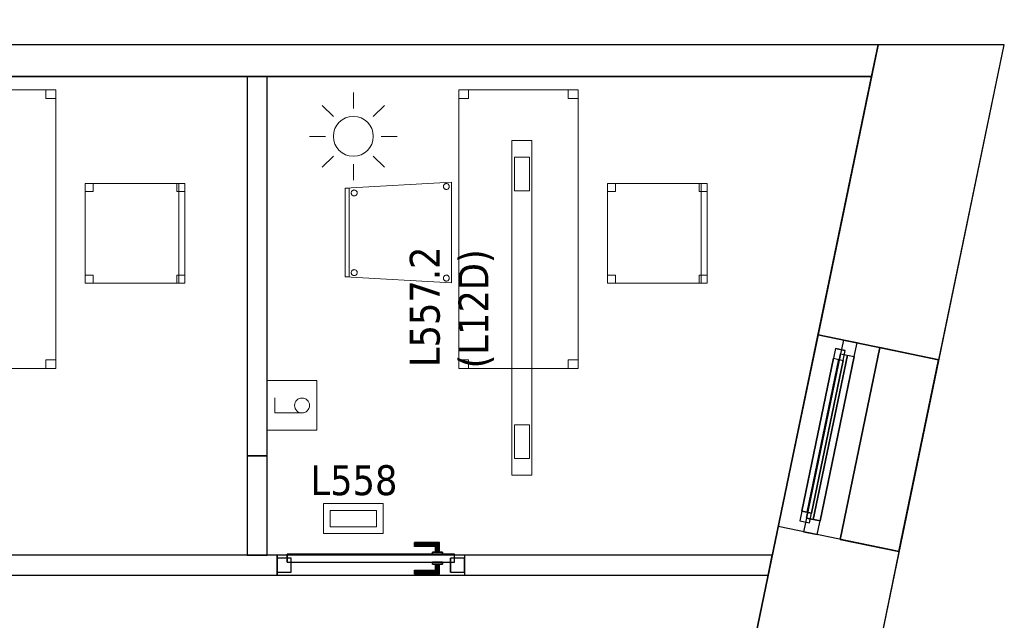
# Model space of a CAD drawing. Header units: metres. Extents: x 397.7 to 427.5, y 12.7 to 28.4.
# Tile 128 of 128: x 422.5 to 427.5, y 25.3 to 28.4. Entities that reach past the tile are written whole.
import ezdxf

# ---------------------------------------------------------------- set-up
doc = ezdxf.new("R2010")
doc.units = ezdxf.units.M
doc.layers.add('01_CARPINTERIA', color=5, linetype='Continuous', lineweight=25, true_color=0x0000ff)
doc.layers.add('01_SUELOS', color=7, linetype='Continuous', lineweight=25, true_color=0x007f00)
for name, color, linetype, lineweight in [('02_MOBILIARIO', 7, 'Continuous', 18), ('A-DETL-____-MBND', 7, 'Continuous', 18), ('A-DETL-GENF-OTLN', 7, 'Continuous', 18), ('A-GENM-____-OTLN', 7, 'Continuous', 18), ('A-WALL-____-MCUT', 7, 'Continuous', 25), ('A-WALL-____-OTLN', 7, 'Continuous', 25), ('E-LITE-____-IDEN', 7, 'Continuous', 30), ('E-LITE-EQPM-IDEN', 7, 'Continuous', 30)]:
    doc.layers.add(name, color=color, linetype=linetype, lineweight=lineweight)
doc.styles.add('Tahoma_4', font='tahoma.ttf', dxfattribs={"height": 0.15})

# ---------------------------------------------------------------- blocks, each defined once
blk = doc.blocks.new('Family - Acabats de façanes P5-151263-08_ENLLUMENAT_P5')
at = {"layer": '01_SUELOS', "color": 9, "true_color": 0xaad4aa}
for p, q in [((0, 0.0609), (0.199, 1.0241)), ((0.199, 1.0241), (0, 0.0609)), ((0.199, 1.0241), (0.4935, 0.9631)), ((0.4935, 0.9631), (0.199, 1.0241)), ((0.4935, 0.9631), (0.2942, 0)), ((0.2942, 0), (0.4935, 0.9631)), ((0.2942, 0), (0, 0.0609)), ((0, 0.0609), (0.2942, 0))]:
    blk.add_line(p, q, dxfattribs=at)
blk = doc.blocks.new('Family - Cadira d_Oficina_P5-151436-08_ENLLUMENAT_P5')
at = {"layer": 'A-DETL-____-MBND', "color": 253, "true_color": 0xaaaaaa}
for p, q in [((0, 0.46), (0, 0.5)), ((0, 0.5), (0.04, 0.5)), ((0.04, 0.5), (0, 0.5)), ((0, 0.5), (0, 0.46)), ((0, 0), (0, 0.5)), ((0, 0.5), (0.5, 0.5)), ((0.5, 0.5), (0, 0.5)), ((0, 0.5), (0, 0)), ((0.04, 0.5), (0.04, 0.46)), ((0.04, 0.46), (0.04, 0.5)), ((0.46, 0.46), (0.46, 0.5)), ((0.46, 0.5), (0.5, 0.5)), ((0.5, 0.5), (0.46, 0.5)), ((0.46, 0.5), (0.46, 0.46)), ((0.47, 0), (0.47, 0.5)), ((0.47, 0.5), (0.5, 0.5)), ((0.5, 0.5), (0.47, 0.5)), ((0.47, 0.5), (0.47, 0)), ((0.5, 0.5), (0.5, 0.46)), ((0.5, 0.46), (0.5, 0.5)), ((0.5, 0.5), (0.5, 0)), ((0.5, 0), (0.5, 0.5)), ((0.5, 0.5), (0.5, 0)), ((0.5, 0), (0.5, 0.5)), ((0.04, 0.46), (0, 0.46)), ((0, 0.46), (0.04, 0.46)), ((0.5, 0.46), (0.46, 0.46)), ((0.46, 0.46), (0.5, 0.46)), ((0, 0), (0, 0.04)), ((0, 0.04), (0.04, 0.04)), ((0.04, 0.04), (0, 0.04)), ((0, 0.04), (0, 0)), ((0.04, 0), (0, 0)), ((0, 0), (0.04, 0)), ((0.5, 0), (0, 0)), ((0, 0), (0.5, 0)), ((0.04, 0.04), (0.04, 0)), ((0.04, 0), (0.04, 0.04)), ((0.46, 0), (0.46, 0.04)), ((0.46, 0.04), (0.5, 0.04)), ((0.5, 0.04), (0.46, 0.04)), ((0.46, 0.04), (0.46, 0)), ((0.5, 0), (0.46, 0)), ((0.5, 0), (0.47, 0)), ((0.47, 0), (0.5, 0)), ((0.5, 0.04), (0.5, 0)), ((0.5, 0), (0.5, 0.04)), ((0.46, 0), (0.5, 0))]:
    blk.add_line(p, q, dxfattribs=at)
blk = doc.blocks.new('Family - Façana sur-est P5-151440-08_ENLLUMENAT_P5')
at = {"layer": 'A-WALL-____-MCUT', "color": 253, "true_color": 0xaaaaaa}
for p, q in [((1.6373, 0.62), (0.0037, 0.62)), ((0.0037, 0.62), (0.0037, 0.4216)), ((1.6373, 0), (1.6373, 0.62)), ((2.6208, 0.62), (2.6208, 0)), ((3.1731, 0.62), (2.6208, 0.62)), ((3.1731, 0), (3.1731, 0.62)), ((4.1566, 0.62), (4.1566, 0)), ((5.6442, 0.62), (4.1566, 0.62)), ((5.7726, 0), (5.6442, 0.62)), ((0.0037, 0.4216), (0, 0.4216)), ((0, 0.4216), (0, 0)), ((0, 0), (1.6373, 0)), ((4.1566, 0), (5.7726, 0)), ((2.6208, 0), (3.1731, 0))]:
    blk.add_line(p, q, dxfattribs=at)
at = {"layer": 'A-WALL-____-OTLN', "color": 253, "true_color": 0xaaaaaa}
for p, q in [((5.6442, 0.62), (0.0037, 0.62)), ((0.0037, 0.62), (0.0037, 0.4216)), ((1.6373, 0), (1.6373, 0.62)), ((2.6208, 0.62), (1.6373, 0.62)), ((2.6208, 0), (2.6208, 0.62)), ((3.1731, 0), (3.1731, 0.62)), ((4.1566, 0.62), (3.1731, 0.62)), ((4.1566, 0), (4.1566, 0.62)), ((5.7726, 0), (5.6442, 0.62)), ((0, 0.4216), (0, 0)), ((0.0037, 0.4216), (0, 0.4216)), ((0, 0), (5.7726, 0)), ((1.6373, 0), (2.6208, 0)), ((3.1731, 0), (4.1566, 0))]:
    blk.add_line(p, q, dxfattribs=at)
at = {"layer": 'A-WALL-____-OTLN', "color": 253, "lineweight": 18, "true_color": 0xaaaaaa}
blk.add_line((0, 0), (5.7726, 0), dxfattribs=at)
blk = doc.blocks.new('Family - Vano finestra P5-151444-08_ENLLUMENAT_P5')
at = {"layer": 'A-GENM-____-OTLN', "color": 253, "true_color": 0xaaaaaa}
for p, q in [((426.5446, 26.7716), (426.3451, 25.8086)), ((426.3451, 25.8086), (426.5446, 26.7716)), ((427.1517, 26.6458), (426.5446, 26.7716)), ((426.5446, 26.7716), (427.1517, 26.6458)), ((426.9522, 25.6828), (427.1517, 26.6458)), ((427.1517, 26.6458), (426.9522, 25.6828)), ((426.3451, 25.8086), (426.9522, 25.6828)), ((426.3451, 25.8086), (426.9522, 25.6828))]:
    blk.add_line(p, q, dxfattribs=at)
blk = doc.blocks.new('Family - Evans P5-151523-08_ENLLUMENAT_P5')
at = {"layer": 'A-WALL-____-MCUT', "color": 253, "true_color": 0xaaaaaa}
for p, q in [((0.0331, 0.16), (0, 0)), ((25.5877, 0.16), (0.0331, 0.16)), ((0, 0), (25.556, 0))]:
    blk.add_line(p, q, dxfattribs=at)
at = {"layer": 'A-WALL-____-OTLN', "color": 253, "true_color": 0xaaaaaa}
for p, q in [((0.0331, 0.16), (0, 0)), ((25.5877, 0.16), (0.0331, 0.16)), ((0, 0), (25.556, 0))]:
    blk.add_line(p, q, dxfattribs=at)
at = {"layer": 'A-WALL-____-OTLN', "color": 253, "lineweight": 18, "true_color": 0xaaaaaa}
blk.add_line((0, 0), (25.556, 0), dxfattribs=at)
blk = doc.blocks.new('Family - Taula 140X60_P5-151569-08_ENLLUMENAT_P5')
at = {"layer": 'A-DETL-____-MBND', "color": 253, "true_color": 0xaaaaaa}
for p, q in [((0, 1.35625), (0, 1.4)), ((0, 1.4), (0.05, 1.4)), ((0, 1.4), (0, 1.35625)), ((0.05, 1.4), (0, 1.4)), ((0, 0), (0, 1.4)), ((0, 1.4), (0.6, 1.4)), ((0, 1.4), (0, 0)), ((0.6, 1.4), (0, 1.4)), ((0.05, 1.4), (0.05, 1.35625)), ((0.05, 1.35625), (0.05, 1.4)), ((0.55, 1.35625), (0.55, 1.4)), ((0.55, 1.4), (0.6, 1.4)), ((0.55, 1.4), (0.55, 1.35625)), ((0.6, 1.4), (0.55, 1.4)), ((0.6, 1.4), (0.6, 1.35625)), ((0.6, 1.35625), (0.6, 1.4)), ((0.6, 1.4), (0.6, 0)), ((0.6, 0), (0.6, 1.4)), ((0.05, 1.35625), (0, 1.35625)), ((0, 1.35625), (0.05, 1.35625)), ((0.6, 1.35625), (0.55, 1.35625)), ((0.55, 1.35625), (0.6, 1.35625)), ((0, 0), (0, 0.04375)), ((0, 0.04375), (0.05, 0.04375)), ((0, 0.04375), (0, 0)), ((0.05, 0.04375), (0, 0.04375)), ((0.05, 0), (0, 0)), ((0, 0), (0.05, 0)), ((0.6, 0), (0, 0)), ((0, 0), (0.6, 0)), ((0.05, 0.04375), (0.05, 0)), ((0.05, 0), (0.05, 0.04375)), ((0.55, 0), (0.55, 0.04375)), ((0.55, 0.04375), (0.6, 0.04375)), ((0.55, 0.04375), (0.55, 0)), ((0.6, 0.04375), (0.55, 0.04375)), ((0.6, 0), (0.55, 0)), ((0.55, 0), (0.6, 0)), ((0.6, 0.04375), (0.6, 0)), ((0.6, 0), (0.6, 0.04375))]:
    blk.add_line(p, q, dxfattribs=at)
blk = doc.blocks.new('Family - Cadira d_Oficina_P5-151590-08_ENLLUMENAT_P5')
at = {"layer": 'A-DETL-____-MBND', "color": 253, "true_color": 0xaaaaaa}
for p, q in [((0, 0), (0, 0.5)), ((0, 0.5), (0.5, 0.5)), ((0.5, 0.5), (0, 0.5)), ((0, 0.5), (0, 0)), ((0, 0.46), (0, 0.5)), ((0, 0.5), (0.04, 0.5)), ((0.04, 0.5), (0, 0.5)), ((0, 0.5), (0, 0.46)), ((0.04, 0.5), (0.04, 0.46)), ((0.04, 0.46), (0.04, 0.5)), ((0.46, 0.46), (0.46, 0.5)), ((0.46, 0.5), (0.5, 0.5)), ((0.5, 0.5), (0.46, 0.5)), ((0.46, 0.5), (0.46, 0.46)), ((0.47, 0), (0.47, 0.5)), ((0.47, 0.5), (0.5, 0.5)), ((0.5, 0.5), (0.47, 0.5)), ((0.47, 0.5), (0.47, 0)), ((0.5, 0.5), (0.5, 0)), ((0.5, 0), (0.5, 0.5)), ((0.5, 0.5), (0.5, 0.46)), ((0.5, 0.46), (0.5, 0.5)), ((0.5, 0.5), (0.5, 0)), ((0.5, 0), (0.5, 0.5)), ((0.04, 0.46), (0, 0.46)), ((0, 0.46), (0.04, 0.46)), ((0.5, 0.46), (0.46, 0.46)), ((0.46, 0.46), (0.5, 0.46)), ((0, 0), (0, 0.04)), ((0, 0.04), (0.04, 0.04)), ((0.04, 0.04), (0, 0.04)), ((0, 0.04), (0, 0)), ((0.04, 0), (0, 0)), ((0, 0), (0.04, 0)), ((0.04, 0.04), (0.04, 0)), ((0.04, 0), (0.04, 0.04)), ((0.46, 0), (0.46, 0.04)), ((0.46, 0.04), (0.5, 0.04)), ((0.5, 0.04), (0.46, 0.04)), ((0.46, 0.04), (0.46, 0)), ((0.5, 0), (0.46, 0)), ((0.5, 0), (0.47, 0)), ((0.5, 0.04), (0.5, 0)), ((0.5, 0), (0.5, 0.04)), ((0.5, 0), (0, 0)), ((0, 0), (0.5, 0)), ((0.46, 0), (0.5, 0)), ((0.47, 0), (0.5, 0))]:
    blk.add_line(p, q, dxfattribs=at)
blk = doc.blocks.new('Family - Cadira confident_P5-151690-08_ENLLUMENAT_P5')
at = {"layer": 'A-DETL-____-MBND', "color": 253, "true_color": 0xaaaaaa}
for p, q in [((0, 0.4765), (0.5326, 0.5065)), ((0.5326, 0.5065), (0, 0.4765)), ((0.4961, 0.4938), (0.4979, 0.4957)), ((0.4979, 0.4957), (0.4961, 0.4938)), ((0.4979, 0.4957), (0.5, 0.4972)), ((0.5, 0.4972), (0.4979, 0.4957)), ((0.5, 0.4972), (0.5024, 0.4983)), ((0.5024, 0.4983), (0.5, 0.4972)), ((0.5024, 0.4983), (0.5049, 0.4989)), ((0.5049, 0.4989), (0.5024, 0.4983)), ((0.5049, 0.4989), (0.5075, 0.4992)), ((0.5075, 0.4992), (0.5049, 0.4989)), ((0.5075, 0.4992), (0.5101, 0.4989)), ((0.5101, 0.4989), (0.5075, 0.4992)), ((0.5101, 0.4989), (0.5126, 0.4983)), ((0.5126, 0.4983), (0.5101, 0.4989)), ((0.5126, 0.4983), (0.515, 0.4972)), ((0.515, 0.4972), (0.5126, 0.4983)), ((0.515, 0.4972), (0.5171, 0.4957)), ((0.5171, 0.4957), (0.515, 0.4972)), ((0.5171, 0.4957), (0.519, 0.4938)), ((0.519, 0.4938), (0.5171, 0.4957)), ((0.5326, 0.5065), (0.5326, 0)), ((0.5326, 0), (0.5326, 0.5065)), ((0, 0.03), (0, 0.4765)), ((0, 0.4765), (0, 0.03)), ((0, 0.4765), (0.02, 0.4765)), ((0, 0.03), (0, 0.4765)), ((0.02, 0.4765), (0, 0.4765)), ((0, 0.4765), (0, 0.03)), ((0.02, 0.4765), (0.02, 0.03)), ((0.02, 0.03), (0.02, 0.4765)), ((0.0302, 0.4519), (0.0304, 0.4545)), ((0.0304, 0.4545), (0.0302, 0.4519)), ((0.0304, 0.4493), (0.0302, 0.4519)), ((0.0302, 0.4519), (0.0304, 0.4493)), ((0.0304, 0.4545), (0.0311, 0.457)), ((0.0311, 0.457), (0.0304, 0.4545)), ((0.0311, 0.4468), (0.0304, 0.4493)), ((0.0304, 0.4493), (0.0311, 0.4468)), ((0.0311, 0.457), (0.0322, 0.4593)), ((0.0322, 0.4593), (0.0311, 0.457)), ((0.0322, 0.4444), (0.0311, 0.4468)), ((0.0311, 0.4468), (0.0322, 0.4444)), ((0.0322, 0.4593), (0.0337, 0.4615)), ((0.0337, 0.4615), (0.0322, 0.4593)), ((0.0337, 0.4615), (0.0355, 0.4633)), ((0.0355, 0.4633), (0.0337, 0.4615)), ((0.0355, 0.4633), (0.0376, 0.4648)), ((0.0376, 0.4648), (0.0355, 0.4633)), ((0.0376, 0.4648), (0.04, 0.4659)), ((0.04, 0.4659), (0.0376, 0.4648)), ((0.04, 0.4659), (0.0425, 0.4666)), ((0.0425, 0.4666), (0.04, 0.4659)), ((0.0425, 0.4666), (0.0451, 0.4668)), ((0.0451, 0.4668), (0.0425, 0.4666)), ((0.0451, 0.4668), (0.0477, 0.4666)), ((0.0477, 0.4666), (0.0451, 0.4668)), ((0.0477, 0.4666), (0.0502, 0.4659)), ((0.0502, 0.4659), (0.0477, 0.4666)), ((0.0502, 0.4659), (0.0526, 0.4648)), ((0.0526, 0.4648), (0.0502, 0.4659)), ((0.0526, 0.4648), (0.0547, 0.4633)), ((0.0547, 0.4633), (0.0526, 0.4648)), ((0.0547, 0.4633), (0.0565, 0.4615)), ((0.0565, 0.4615), (0.0547, 0.4633)), ((0.0565, 0.4615), (0.058, 0.4593)), ((0.058, 0.4593), (0.0565, 0.4615)), ((0.058, 0.4593), (0.0591, 0.457)), ((0.0591, 0.457), (0.058, 0.4593)), ((0.0591, 0.4468), (0.058, 0.4444)), ((0.058, 0.4444), (0.0591, 0.4468)), ((0.0591, 0.457), (0.0598, 0.4545)), ((0.0598, 0.4545), (0.0591, 0.457)), ((0.0598, 0.4493), (0.0591, 0.4468)), ((0.0591, 0.4468), (0.0598, 0.4493)), ((0.0598, 0.4545), (0.06, 0.4519)), ((0.06, 0.4519), (0.0598, 0.4545)), ((0.06, 0.4519), (0.0598, 0.4493)), ((0.0598, 0.4493), (0.06, 0.4519)), ((0.4926, 0.4842), (0.4928, 0.4868)), ((0.4928, 0.4868), (0.4926, 0.4842)), ((0.4928, 0.4816), (0.4926, 0.4842)), ((0.4926, 0.4842), (0.4928, 0.4816)), ((0.4928, 0.4868), (0.4935, 0.4893)), ((0.4935, 0.4893), (0.4928, 0.4868)), ((0.4935, 0.4791), (0.4928, 0.4816)), ((0.4928, 0.4816), (0.4935, 0.4791)), ((0.4935, 0.4893), (0.4946, 0.4917)), ((0.4946, 0.4917), (0.4935, 0.4893)), ((0.4946, 0.4768), (0.4935, 0.4791)), ((0.4935, 0.4791), (0.4946, 0.4768)), ((0.4946, 0.4917), (0.4961, 0.4938)), ((0.4961, 0.4938), (0.4946, 0.4917)), ((0.4961, 0.4746), (0.4946, 0.4768)), ((0.4946, 0.4768), (0.4961, 0.4746)), ((0.4979, 0.4728), (0.4961, 0.4746)), ((0.4961, 0.4746), (0.4979, 0.4728)), ((0.5, 0.4713), (0.4979, 0.4728)), ((0.4979, 0.4728), (0.5, 0.4713)), ((0.5024, 0.4702), (0.5, 0.4713)), ((0.5, 0.4713), (0.5024, 0.4702)), ((0.5049, 0.4695), (0.5024, 0.4702)), ((0.5024, 0.4702), (0.5049, 0.4695)), ((0.5075, 0.4693), (0.5049, 0.4695)), ((0.5049, 0.4695), (0.5075, 0.4693)), ((0.5101, 0.4695), (0.5075, 0.4693)), ((0.5075, 0.4693), (0.5101, 0.4695)), ((0.5126, 0.4702), (0.5101, 0.4695)), ((0.5101, 0.4695), (0.5126, 0.4702)), ((0.515, 0.4713), (0.5126, 0.4702)), ((0.5126, 0.4702), (0.515, 0.4713)), ((0.5171, 0.4728), (0.515, 0.4713)), ((0.515, 0.4713), (0.5171, 0.4728)), ((0.519, 0.4746), (0.5171, 0.4728)), ((0.5171, 0.4728), (0.519, 0.4746)), ((0.519, 0.4938), (0.5204, 0.4917)), ((0.5204, 0.4917), (0.519, 0.4938)), ((0.5204, 0.4768), (0.519, 0.4746)), ((0.519, 0.4746), (0.5204, 0.4768)), ((0.5204, 0.4917), (0.5215, 0.4893)), ((0.5215, 0.4893), (0.5204, 0.4917)), ((0.5215, 0.4791), (0.5204, 0.4768)), ((0.5204, 0.4768), (0.5215, 0.4791)), ((0.5215, 0.4893), (0.5222, 0.4868)), ((0.5222, 0.4868), (0.5215, 0.4893)), ((0.5222, 0.4816), (0.5215, 0.4791)), ((0.5215, 0.4791), (0.5222, 0.4816)), ((0.5222, 0.4868), (0.5224, 0.4842)), ((0.5224, 0.4842), (0.5222, 0.4868)), ((0.5224, 0.4842), (0.5222, 0.4816)), ((0.5222, 0.4816), (0.5224, 0.4842)), ((0.0337, 0.4423), (0.0322, 0.4444)), ((0.0322, 0.4444), (0.0337, 0.4423)), ((0.0355, 0.4404), (0.0337, 0.4423)), ((0.0337, 0.4423), (0.0355, 0.4404)), ((0.0376, 0.4389), (0.0355, 0.4404)), ((0.0355, 0.4404), (0.0376, 0.4389)), ((0.04, 0.4378), (0.0376, 0.4389)), ((0.0376, 0.4389), (0.04, 0.4378)), ((0.0425, 0.4372), (0.04, 0.4378)), ((0.04, 0.4378), (0.0425, 0.4372)), ((0.0451, 0.4369), (0.0425, 0.4372)), ((0.0425, 0.4372), (0.0451, 0.4369)), ((0.0477, 0.4372), (0.0451, 0.4369)), ((0.0451, 0.4369), (0.0477, 0.4372)), ((0.0502, 0.4378), (0.0477, 0.4372)), ((0.0477, 0.4372), (0.0502, 0.4378)), ((0.0526, 0.4389), (0.0502, 0.4378)), ((0.0502, 0.4378), (0.0526, 0.4389)), ((0.0547, 0.4404), (0.0526, 0.4389)), ((0.0526, 0.4389), (0.0547, 0.4404)), ((0.0565, 0.4423), (0.0547, 0.4404)), ((0.0547, 0.4404), (0.0565, 0.4423)), ((0.058, 0.4444), (0.0565, 0.4423)), ((0.0565, 0.4423), (0.058, 0.4444)), ((0.0302, 0.0519), (0.0304, 0.0545)), ((0.0304, 0.0545), (0.0302, 0.0519)), ((0.0304, 0.0493), (0.0302, 0.0519)), ((0.0302, 0.0519), (0.0304, 0.0493)), ((0.0304, 0.0545), (0.0311, 0.057)), ((0.0311, 0.057), (0.0304, 0.0545)), ((0.0311, 0.057), (0.0322, 0.0593)), ((0.0322, 0.0593), (0.0311, 0.057)), ((0.0322, 0.0593), (0.0337, 0.0615)), ((0.0337, 0.0615), (0.0322, 0.0593)), ((0.0337, 0.0615), (0.0355, 0.0633)), ((0.0355, 0.0633), (0.0337, 0.0615)), ((0.0355, 0.0633), (0.0376, 0.0648)), ((0.0376, 0.0648), (0.0355, 0.0633)), ((0.0376, 0.0648), (0.04, 0.0659)), ((0.04, 0.0659), (0.0376, 0.0648)), ((0.04, 0.0659), (0.0425, 0.0666)), ((0.0425, 0.0666), (0.04, 0.0659)), ((0.0425, 0.0666), (0.0451, 0.0668)), ((0.0451, 0.0668), (0.0425, 0.0666)), ((0.0451, 0.0668), (0.0477, 0.0666)), ((0.0477, 0.0666), (0.0451, 0.0668)), ((0.0477, 0.0666), (0.0502, 0.0659)), ((0.0502, 0.0659), (0.0477, 0.0666)), ((0.0502, 0.0659), (0.0526, 0.0648)), ((0.0526, 0.0648), (0.0502, 0.0659)), ((0.0526, 0.0648), (0.0547, 0.0633)), ((0.0547, 0.0633), (0.0526, 0.0648)), ((0.0547, 0.0633), (0.0565, 0.0615)), ((0.0565, 0.0615), (0.0547, 0.0633)), ((0.0565, 0.0615), (0.058, 0.0593)), ((0.058, 0.0593), (0.0565, 0.0615)), ((0.058, 0.0593), (0.0591, 0.057)), ((0.0591, 0.057), (0.058, 0.0593)), ((0.0591, 0.057), (0.0598, 0.0545)), ((0.0598, 0.0545), (0.0591, 0.057)), ((0.0598, 0.0545), (0.06, 0.0519)), ((0.06, 0.0519), (0.0598, 0.0545)), ((0.06, 0.0519), (0.0598, 0.0493)), ((0.0598, 0.0493), (0.06, 0.0519)), ((0.5326, 0), (0, 0.03)), ((0, 0.03), (0.5326, 0)), ((0.02, 0.03), (0, 0.03)), ((0, 0.03), (0.02, 0.03)), ((0.0311, 0.0468), (0.0304, 0.0493)), ((0.0304, 0.0493), (0.0311, 0.0468)), ((0.0322, 0.0444), (0.0311, 0.0468)), ((0.0311, 0.0468), (0.0322, 0.0444)), ((0.0337, 0.0423), (0.0322, 0.0444)), ((0.0322, 0.0444), (0.0337, 0.0423)), ((0.0355, 0.0404), (0.0337, 0.0423)), ((0.0337, 0.0423), (0.0355, 0.0404)), ((0.0376, 0.0389), (0.0355, 0.0404)), ((0.0355, 0.0404), (0.0376, 0.0389)), ((0.04, 0.0378), (0.0376, 0.0389)), ((0.0376, 0.0389), (0.04, 0.0378)), ((0.0425, 0.0372), (0.04, 0.0378)), ((0.04, 0.0378), (0.0425, 0.0372)), ((0.0451, 0.0369), (0.0425, 0.0372)), ((0.0425, 0.0372), (0.0451, 0.0369)), ((0.0477, 0.0372), (0.0451, 0.0369)), ((0.0451, 0.0369), (0.0477, 0.0372)), ((0.0502, 0.0378), (0.0477, 0.0372)), ((0.0477, 0.0372), (0.0502, 0.0378)), ((0.0526, 0.0389), (0.0502, 0.0378)), ((0.0502, 0.0378), (0.0526, 0.0389)), ((0.0547, 0.0404), (0.0526, 0.0389)), ((0.0526, 0.0389), (0.0547, 0.0404)), ((0.0565, 0.0423), (0.0547, 0.0404)), ((0.0547, 0.0404), (0.0565, 0.0423)), ((0.058, 0.0444), (0.0565, 0.0423)), ((0.0565, 0.0423), (0.058, 0.0444)), ((0.0591, 0.0468), (0.058, 0.0444)), ((0.058, 0.0444), (0.0591, 0.0468)), ((0.0598, 0.0493), (0.0591, 0.0468)), ((0.0591, 0.0468), (0.0598, 0.0493)), ((0.4926, 0.0242), (0.4928, 0.0268)), ((0.4928, 0.0268), (0.4926, 0.0242)), ((0.4928, 0.0216), (0.4926, 0.0242)), ((0.4926, 0.0242), (0.4928, 0.0216)), ((0.4928, 0.0268), (0.4935, 0.0293)), ((0.4935, 0.0293), (0.4928, 0.0268)), ((0.4935, 0.0191), (0.4928, 0.0216)), ((0.4928, 0.0216), (0.4935, 0.0191)), ((0.4935, 0.0293), (0.4946, 0.0317)), ((0.4946, 0.0317), (0.4935, 0.0293)), ((0.4946, 0.0168), (0.4935, 0.0191)), ((0.4935, 0.0191), (0.4946, 0.0168)), ((0.4946, 0.0317), (0.4961, 0.0338)), ((0.4961, 0.0338), (0.4946, 0.0317)), ((0.4961, 0.0146), (0.4946, 0.0168)), ((0.4946, 0.0168), (0.4961, 0.0146)), ((0.4961, 0.0338), (0.4979, 0.0357)), ((0.4979, 0.0357), (0.4961, 0.0338)), ((0.4979, 0.0128), (0.4961, 0.0146)), ((0.4961, 0.0146), (0.4979, 0.0128)), ((0.4979, 0.0357), (0.5, 0.0372)), ((0.5, 0.0372), (0.4979, 0.0357)), ((0.5, 0.0113), (0.4979, 0.0128)), ((0.4979, 0.0128), (0.5, 0.0113)), ((0.5, 0.0372), (0.5024, 0.0383)), ((0.5024, 0.0383), (0.5, 0.0372)), ((0.5024, 0.0102), (0.5, 0.0113)), ((0.5, 0.0113), (0.5024, 0.0102)), ((0.5024, 0.0383), (0.5049, 0.0389)), ((0.5049, 0.0389), (0.5024, 0.0383)), ((0.5049, 0.0095), (0.5024, 0.0102)), ((0.5024, 0.0102), (0.5049, 0.0095)), ((0.5049, 0.0389), (0.5075, 0.0392)), ((0.5075, 0.0392), (0.5049, 0.0389)), ((0.5075, 0.0093), (0.5049, 0.0095)), ((0.5049, 0.0095), (0.5075, 0.0093)), ((0.5075, 0.0392), (0.5101, 0.0389)), ((0.5101, 0.0389), (0.5075, 0.0392)), ((0.5101, 0.0095), (0.5075, 0.0093)), ((0.5075, 0.0093), (0.5101, 0.0095)), ((0.5101, 0.0389), (0.5126, 0.0383)), ((0.5126, 0.0383), (0.5101, 0.0389)), ((0.5126, 0.0102), (0.5101, 0.0095)), ((0.5101, 0.0095), (0.5126, 0.0102)), ((0.5126, 0.0383), (0.515, 0.0372)), ((0.515, 0.0372), (0.5126, 0.0383)), ((0.515, 0.0113), (0.5126, 0.0102)), ((0.5126, 0.0102), (0.515, 0.0113)), ((0.515, 0.0372), (0.5171, 0.0357)), ((0.5171, 0.0357), (0.515, 0.0372)), ((0.5171, 0.0128), (0.515, 0.0113)), ((0.515, 0.0113), (0.5171, 0.0128)), ((0.5171, 0.0357), (0.519, 0.0338)), ((0.519, 0.0338), (0.5171, 0.0357)), ((0.519, 0.0146), (0.5171, 0.0128)), ((0.5171, 0.0128), (0.519, 0.0146)), ((0.519, 0.0338), (0.5204, 0.0317)), ((0.5204, 0.0317), (0.519, 0.0338)), ((0.5204, 0.0168), (0.519, 0.0146)), ((0.519, 0.0146), (0.5204, 0.0168)), ((0.5204, 0.0317), (0.5215, 0.0293)), ((0.5215, 0.0293), (0.5204, 0.0317)), ((0.5215, 0.0191), (0.5204, 0.0168)), ((0.5204, 0.0168), (0.5215, 0.0191)), ((0.5215, 0.0293), (0.5222, 0.0268)), ((0.5222, 0.0268), (0.5215, 0.0293)), ((0.5222, 0.0216), (0.5215, 0.0191)), ((0.5215, 0.0191), (0.5222, 0.0216)), ((0.5222, 0.0268), (0.5224, 0.0242)), ((0.5224, 0.0242), (0.5222, 0.0268)), ((0.5224, 0.0242), (0.5222, 0.0216)), ((0.5222, 0.0216), (0.5224, 0.0242))]:
    blk.add_line(p, q, dxfattribs=at)
blk = doc.blocks.new('Family - Paviment P5-151720-08_ENLLUMENAT_P5')
at = {"layer": '01_SUELOS', "color": 9, "true_color": 0xaad4aa}
for p, q in [((28.518, 14.9576), (22.8618, 14.9576)), ((22.8618, 14.9576), (28.518, 14.9576)), ((25.4182, 0), (28.518, 14.9576)), ((28.518, 14.9576), (25.4182, 0))]:
    blk.add_line(p, q, dxfattribs=at)
blk = doc.blocks.new('Family - Taula 140X60_P5-151756-08_ENLLUMENAT_P5')
at = {"layer": 'A-DETL-____-MBND', "color": 253, "true_color": 0xaaaaaa}
for p, q in [((0, 1.35625), (0, 1.4)), ((0, 1.4), (0.05, 1.4)), ((0, 1.4), (0, 1.35625)), ((0.05, 1.4), (0, 1.4)), ((0, 0), (0, 1.4)), ((0, 1.4), (0.6, 1.4)), ((0, 1.4), (0, 0)), ((0.6, 1.4), (0, 1.4)), ((0.05, 1.4), (0.05, 1.35625)), ((0.05, 1.35625), (0.05, 1.4)), ((0.55, 1.35625), (0.55, 1.4)), ((0.55, 1.4), (0.6, 1.4)), ((0.55, 1.4), (0.55, 1.35625)), ((0.6, 1.4), (0.55, 1.4)), ((0.6, 1.4), (0.6, 1.35625)), ((0.6, 1.35625), (0.6, 1.4)), ((0.6, 1.4), (0.6, 0)), ((0.6, 0), (0.6, 1.4)), ((0.05, 1.35625), (0, 1.35625)), ((0, 1.35625), (0.05, 1.35625)), ((0.6, 1.35625), (0.55, 1.35625)), ((0.55, 1.35625), (0.6, 1.35625)), ((0, 0), (0, 0.04375)), ((0, 0.04375), (0.05, 0.04375)), ((0, 0.04375), (0, 0)), ((0.05, 0.04375), (0, 0.04375)), ((0.6, 0), (0, 0)), ((0, 0), (0.6, 0)), ((0.05, 0), (0, 0)), ((0, 0), (0.05, 0)), ((0.05, 0.04375), (0.05, 0)), ((0.05, 0), (0.05, 0.04375)), ((0.55, 0), (0.55, 0.04375)), ((0.55, 0.04375), (0.6, 0.04375)), ((0.55, 0.04375), (0.55, 0)), ((0.6, 0.04375), (0.55, 0.04375)), ((0.6, 0), (0.55, 0)), ((0.55, 0), (0.6, 0)), ((0.6, 0.04375), (0.6, 0)), ((0.6, 0), (0.6, 0.04375))]:
    blk.add_line(p, q, dxfattribs=at)
blk = doc.blocks.new('Family - Evans P5-151832-08_ENLLUMENAT_P5')
at = {"layer": 'A-WALL-____-MCUT', "color": 253, "true_color": 0xaaaaaa}
for p, q in [((1.9041, 0.1), (0, 0.1)), ((0, 0.1), (0, 0)), ((1.9041, 0), (1.9041, 0.1)), ((0, 0), (1.9041, 0))]:
    blk.add_line(p, q, dxfattribs=at)
at = {"layer": 'A-WALL-____-OTLN', "color": 253, "true_color": 0xaaaaaa}
for p, q in [((1.9041, 0.1), (0, 0.1)), ((0, 0.1), (0, 0)), ((1.9041, 0), (1.9041, 0.1)), ((0, 0), (1.9041, 0))]:
    blk.add_line(p, q, dxfattribs=at)
at = {"layer": 'A-WALL-____-OTLN', "color": 253, "lineweight": 18, "true_color": 0xaaaaaa}
blk.add_line((0, 0), (1.9041, 0), dxfattribs=at)
blk = doc.blocks.new('Family - LONDR55-XX_ZZ-ARQ-CAA-M3D-Londres55-151879-08_ENLLUMENAT_P5')
at = {"layer": '01_CARPINTERIA', "color": 161, "true_color": 0xaaaaff}
for p, q in [((0.69, 0.1487), (0.69, 0.15)), ((0.69, 0.15), (0.69, 0.1487)), ((0.815, 0.15), (0.69, 0.15)), ((0.69, 0.145), (0.69, 0.1487)), ((0.69, 0.1487), (0.69, 0.145)), ((0.8137, 0.1487), (0.69, 0.1487)), ((0.8137, 0.1487), (0.69, 0.1487)), ((0.8137, 0.1487), (0.81, 0.145)), ((0.81, 0.145), (0.8137, 0.1487)), ((0.815, 0.15), (0.8137, 0.1487)), ((0.8137, 0.1487), (0.815, 0.15)), ((0.8137, 0.1), (0.8137, 0.1487)), ((0.8137, 0.1), (0.8137, 0.1487)), ((0.815, 0.1), (0.815, 0.15)), ((0.69, 0.14), (0.69, 0.145)), ((0.69, 0.145), (0.69, 0.14)), ((0.81, 0.145), (0.69, 0.145)), ((0.81, 0.145), (0.69, 0.145)), ((0.69, 0.135), (0.69, 0.14)), ((0.69, 0.14), (0.69, 0.135)), ((0.69, 0.14), (0.805, 0.14)), ((0.805, 0.14), (0.69, 0.14)), ((0.69, 0.135), (0.69, 0.1313)), ((0.69, 0.1313), (0.69, 0.135)), ((0.8, 0.135), (0.69, 0.135)), ((0.8, 0.135), (0.69, 0.135)), ((0.69, 0.1313), (0.69, 0.13)), ((0.69, 0.13), (0.69, 0.1313)), ((0.7963, 0.1313), (0.69, 0.1313)), ((0.7963, 0.1313), (0.69, 0.1313)), ((0.795, 0.13), (0.69, 0.13)), ((0.83, 0.1), (0.78, 0.1)), ((0.78, 0.1), (0.83, 0.1)), ((0.78, 0.09), (0.78, 0.1)), ((0.78, 0.09), (0.78, 0.1)), ((0.795, 0.13), (0.7963, 0.1313)), ((0.7963, 0.1313), (0.795, 0.13)), ((0.795, 0.1), (0.795, 0.13)), ((0.7963, 0.1), (0.795, 0.1)), ((0.795, 0.1), (0.7963, 0.1)), ((0.7963, 0.1313), (0.8, 0.135)), ((0.8, 0.135), (0.7963, 0.1313)), ((0.7963, 0.1), (0.7963, 0.1313)), ((0.7963, 0.1), (0.7963, 0.1313)), ((0.8, 0.1), (0.7963, 0.1)), ((0.7963, 0.1), (0.8, 0.1)), ((0.8, 0.135), (0.805, 0.14)), ((0.805, 0.14), (0.8, 0.135)), ((0.8, 0.1), (0.8, 0.135)), ((0.8, 0.1), (0.8, 0.135)), ((0.805, 0.1), (0.8, 0.1)), ((0.8, 0.1), (0.805, 0.1)), ((0.81, 0.145), (0.805, 0.14)), ((0.805, 0.14), (0.81, 0.145)), ((0.805, 0.14), (0.805, 0.1)), ((0.805, 0.1), (0.805, 0.14)), ((0.81, 0.1), (0.805, 0.1)), ((0.805, 0.1), (0.81, 0.1)), ((0.81, 0.1), (0.81, 0.145)), ((0.81, 0.1), (0.81, 0.145)), ((0.81, 0.1), (0.8137, 0.1)), ((0.8137, 0.1), (0.81, 0.1)), ((0.8137, 0.1), (0.815, 0.1)), ((0.815, 0.1), (0.8137, 0.1)), ((0.83, 0.09), (0.83, 0.1)), ((0.83, 0.1), (0.83, 0.09)), ((0.07, 0.07), (0, 0.07)), ((0, 0.07), (0, 0)), ((0.07, 0.07), (0, 0.07)), ((0, 0), (0, 0.07)), ((0.89, 0.09), (0.05, 0.09)), ((0.05, 0.09), (0.05, 0.05)), ((0.89, 0.09), (0.05, 0.09)), ((0.05, 0.05), (0.05, 0.09)), ((0.05, 0.05), (0.89, 0.05)), ((0.05, 0.05), (0.89, 0.05)), ((0.07, 0), (0.07, 0.07)), ((0.07, 0), (0.07, 0.07)), ((0.83, 0.09), (0.78, 0.09)), ((0.78, 0.09), (0.83, 0.09)), ((0.78, 0.05), (0.83, 0.05)), ((0.83, 0.05), (0.78, 0.05)), ((0.78, 0.04), (0.78, 0.05)), ((0.78, 0.04), (0.78, 0.05)), ((0.83, 0.04), (0.83, 0.05)), ((0.83, 0.05), (0.83, 0.04)), ((0.94, 0.07), (0.87, 0.07)), ((0.87, 0.07), (0.87, 0)), ((0.94, 0.07), (0.87, 0.07)), ((0.87, 0), (0.87, 0.07)), ((0.89, 0.05), (0.89, 0.09)), ((0.89, 0.05), (0.89, 0.09)), ((0.94, 0), (0.94, 0.07)), ((0.94, 0), (0.94, 0.07)), ((0, 0), (0.07, 0)), ((0, 0), (0.07, 0)), ((0.69, 0.0087), (0.69, 0.01)), ((0.69, 0.01), (0.69, 0.0087)), ((0.69, 0.01), (0.795, 0.01)), ((0.69, 0.005), (0.69, 0.0087)), ((0.69, 0.0087), (0.69, 0.005)), ((0.69, 0.0087), (0.7963, 0.0087)), ((0.69, 0.0087), (0.7963, 0.0087)), ((0.69, 0), (0.69, 0.005)), ((0.69, 0.005), (0.69, 0)), ((0.69, 0.005), (0.8, 0.005)), ((0.69, 0.005), (0.8, 0.005)), ((0.69, -0.005), (0.69, 0)), ((0.69, 0), (0.69, -0.005)), ((0.805, 0), (0.69, 0)), ((0.69, 0), (0.805, 0)), ((0.78, 0.04), (0.83, 0.04)), ((0.83, 0.04), (0.78, 0.04)), ((0.7963, 0.04), (0.795, 0.04)), ((0.795, 0.04), (0.7963, 0.04)), ((0.795, 0.01), (0.795, 0.04)), ((0.7963, 0.0087), (0.795, 0.01)), ((0.795, 0.01), (0.7963, 0.0087)), ((0.8, 0.04), (0.7963, 0.04)), ((0.7963, 0.04), (0.8, 0.04)), ((0.7963, 0.0087), (0.7963, 0.04)), ((0.7963, 0.0087), (0.7963, 0.04)), ((0.8, 0.005), (0.7963, 0.0087)), ((0.7963, 0.0087), (0.8, 0.005)), ((0.8, 0.04), (0.805, 0.04)), ((0.805, 0.04), (0.8, 0.04)), ((0.8, 0.005), (0.8, 0.04)), ((0.8, 0.005), (0.8, 0.04)), ((0.805, 0), (0.8, 0.005)), ((0.8, 0.005), (0.805, 0)), ((0.805, 0.04), (0.81, 0.04)), ((0.81, 0.04), (0.805, 0.04)), ((0.805, 0.04), (0.805, 0)), ((0.805, 0), (0.805, 0.04)), ((0.805, 0), (0.81, -0.005)), ((0.81, -0.005), (0.805, 0)), ((0.81, 0.04), (0.8137, 0.04)), ((0.8137, 0.04), (0.81, 0.04)), ((0.81, -0.005), (0.81, 0.04)), ((0.81, -0.005), (0.81, 0.04)), ((0.8137, 0.04), (0.815, 0.04)), ((0.815, 0.04), (0.8137, 0.04)), ((0.8137, -0.0087), (0.8137, 0.04)), ((0.8137, -0.0087), (0.8137, 0.04)), ((0.815, -0.01), (0.815, 0.04)), ((0.87, 0), (0.94, 0)), ((0.87, 0), (0.94, 0)), ((0.69, -0.005), (0.69, -0.0087)), ((0.69, -0.0087), (0.69, -0.005)), ((0.69, -0.005), (0.81, -0.005)), ((0.69, -0.005), (0.81, -0.005)), ((0.69, -0.0087), (0.69, -0.01)), ((0.69, -0.01), (0.69, -0.0087)), ((0.69, -0.0087), (0.8137, -0.0087)), ((0.69, -0.0087), (0.8137, -0.0087)), ((0.69, -0.01), (0.815, -0.01)), ((0.81, -0.005), (0.8137, -0.0087)), ((0.8137, -0.0087), (0.81, -0.005)), ((0.8137, -0.0087), (0.815, -0.01)), ((0.815, -0.01), (0.8137, -0.0087))]:
    blk.add_line(p, q, dxfattribs=at)
blk = doc.blocks.new('Family - Porta P5-151880-08_ENLLUMENAT_P5')
blk.add_blockref('Family - LONDR55-XX_ZZ-ARQ-CAA-M3D-Londres55-151879-08_ENLLUMENAT_P5', (0, 0))
blk = doc.blocks.new('Forma directa - LONDR55-XX_ZZ-ARQ-CAA-M3D-Londres55-151377-08_ENLLUMENAT_P5')
at = {"layer": '01_CARPINTERIA', "color": 161, "true_color": 0xaaaaff}
for p, q in [((0.1, 0.1), (0.05, 0.1)), ((0.05, 0.1), (0.05, 0.05)), ((0.1, 0.1), (0.05, 0.1)), ((0.05, 0.1), (0.05, 0.05)), ((0.1, 0.1), (0.8835, 0.1)), ((0.8835, 0.1), (0.1, 0.1)), ((0.1, 0.1), (0.1, 0.05)), ((0.1, 0.05), (0.1, 0.1)), ((0.1, 0.05), (0.1, 0.1)), ((0.1, 0.1), (0.1, 0.05)), ((0.9335, 0.1), (0.8835, 0.1)), ((0.8835, 0.1), (0.8835, 0.05)), ((0.9335, 0.1), (0.8835, 0.1)), ((0.8835, 0.1), (0.8835, 0.05)), ((0.8835, 0.1), (0.8835, 0.05)), ((0.8835, 0.1), (0.8835, 0.05)), ((0.9335, 0.05), (0.9335, 0.1)), ((0.9335, 0.1), (0.9335, 0.05)), ((0.07, 0.07), (0, 0.07)), ((0, 0.07), (0, 0)), ((0.07, 0.07), (0, 0.07)), ((0, 0.07), (0, 0)), ((0.05, 0.05), (0.1, 0.05)), ((0.05, 0.05), (0.1, 0.05)), ((0.07, 0), (0.07, 0.07)), ((0.07, 0.07), (0.07, 0)), ((0.07, 0.07), (0.9135, 0.07)), ((0.9135, 0.07), (0.07, 0.07)), ((0.07, 0.07), (0.07, 0)), ((0.07, 0), (0.07, 0.07)), ((0.8835, 0.075), (0.1, 0.075)), ((0.8835, 0.075), (0.1, 0.075)), ((0.1, 0.05), (0.8835, 0.05)), ((0.8835, 0.05), (0.1, 0.05)), ((0.8835, 0.05), (0.9335, 0.05)), ((0.8835, 0.05), (0.9335, 0.05)), ((0.9835, 0.07), (0.9135, 0.07)), ((0.9135, 0.07), (0.9135, 0)), ((0.9835, 0.07), (0.9135, 0.07)), ((0.9135, 0.07), (0.9135, 0)), ((0.9135, 0.07), (0.9135, 0)), ((0.9135, 0.07), (0.9135, 0)), ((0.9835, 0), (0.9835, 0.07)), ((0.9835, 0.07), (0.9835, 0)), ((0, 0), (0.07, 0)), ((0, 0), (0.07, 0)), ((0.9135, 0.035), (0.07, 0.035)), ((0.07, 0.035), (0.9135, 0.035)), ((0.07, 0), (0.9135, 0)), ((0.9135, 0), (0.07, 0)), ((0.9135, 0), (0.9835, 0)), ((0.9135, 0), (0.9835, 0))]:
    blk.add_line(p, q, dxfattribs=at)
blk = doc.blocks.new('Forma directa - Finestra P5-151897-08_ENLLUMENAT_P5')
at = {"xscale": 1.0000000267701, "yscale": 1.0000000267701, "zscale": 1.0000000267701}
blk.add_blockref('Forma directa - LONDR55-XX_ZZ-ARQ-CAA-M3D-Londres55-151377-08_ENLLUMENAT_P5', (0, 0), dxfattribs=at)
blk = doc.blocks.new('Family - Mampara P5-151901-08_ENLLUMENAT_P5')
at = {"layer": 'A-WALL-____-MCUT', "color": 253, "true_color": 0xaaaaaa}
for p, q in [((0.0207, 0.1), (0, 0)), ((1.5455, 0.1), (0.0207, 0.1)), ((1.5455, 0), (1.5455, 0.1)), ((2.4855, 0.1), (2.4855, 0)), ((4.1682, 0.1), (2.4855, 0.1)), ((0, 0), (1.5455, 0)), ((2.4855, 0), (4.1682, 0))]:
    blk.add_line(p, q, dxfattribs=at)
at = {"layer": 'A-WALL-____-OTLN', "color": 253, "true_color": 0xaaaaaa}
for p, q in [((0.0207, 0.1), (0, 0)), ((5.1582, 0.1), (0.0207, 0.1)), ((1.5455, 0), (1.5455, 0.1)), ((2.4855, 0.1), (1.5455, 0.1)), ((2.4855, 0), (2.4855, 0.1)), ((0, 0), (5.1582, 0)), ((1.5455, 0), (2.4855, 0))]:
    blk.add_line(p, q, dxfattribs=at)
at = {"layer": 'A-WALL-____-OTLN', "color": 253, "lineweight": 18, "true_color": 0xaaaaaa}
blk.add_line((0, 0), (5.1582, 0), dxfattribs=at)
blk = doc.blocks.new('Family - Vano porta P5-151903-08_ENLLUMENAT_P5')
at = {"layer": 'A-GENM-____-OTLN', "color": 253, "true_color": 0xaaaaaa}
for p, q in [((424.7697, 25.6641), (423.8297, 25.6641)), ((423.8297, 25.6641), (423.8297, 25.5641)), ((423.8297, 25.6641), (424.7697, 25.6641)), ((423.8297, 25.5641), (423.8297, 25.6641)), ((424.7697, 25.5641), (424.7697, 25.6641)), ((424.7697, 25.5641), (424.7697, 25.6641)), ((423.8297, 25.5641), (424.7697, 25.5641)), ((424.7697, 25.5641), (423.8297, 25.5641))]:
    blk.add_line(p, q, dxfattribs=at)
blk = doc.blocks.new('Family - Mampara P5-151970-08_ENLLUMENAT_P5')
at = {"layer": 'A-WALL-____-MCUT', "color": 253, "true_color": 0xaaaaaa}
for p, q in [((0.5, 0.1), (0, 0.1)), ((0, 0.1), (0, 0)), ((0.5, 0), (0.5, 0.1)), ((0, 0), (0.5, 0))]:
    blk.add_line(p, q, dxfattribs=at)
at = {"layer": 'A-WALL-____-OTLN', "color": 253, "true_color": 0xaaaaaa}
for p, q in [((0.5, 0.1), (0, 0.1)), ((0, 0.1), (0, 0)), ((0.5, 0), (0.5, 0.1)), ((0, 0), (0.5, 0))]:
    blk.add_line(p, q, dxfattribs=at)
at = {"layer": 'A-WALL-____-OTLN', "color": 253, "lineweight": 18, "true_color": 0xaaaaaa}
blk.add_line((0, 0), (0.5, 0), dxfattribs=at)
blk = doc.blocks.new('LONDR55-XX_ZZ-ARQ-CAA-M3D-Londres55_ifc-1-08_ENLLUMENAT_P5')
at = {"layer": '01_CARPINTERIA', "color": 253, "lineweight": 18, "true_color": 0xaaaaaa, "rotation": 78.29510364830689}
blk.add_blockref('Forma directa - Finestra P5-151897-08_ENLLUMENAT_P5', (426.5409, 25.768), dxfattribs=at)
at = {"layer": '01_CARPINTERIA', "color": 253, "lineweight": 18, "true_color": 0xaaaaaa}
blk.add_blockref('Family - Porta P5-151880-08_ENLLUMENAT_P5', (423.8297, 25.5791), dxfattribs=at)
at = {"layer": '01_SUELOS', "color": 253, "lineweight": 18, "true_color": 0xaaaaaa}
for name, p in [('Family - Paviment P5-151720-08_ENLLUMENAT_P5', (398.2952, 13.1106)), ('Family - Acabats de façanes P5-151263-08_ENLLUMENAT_P5', (426.656, 25.6832))]:
    blk.add_blockref(name, p, dxfattribs=at)
at = {"layer": '02_MOBILIARIO', "color": 253, "lineweight": 18, "true_color": 0xaaaaaa}
for name, p in [('Family - Taula 140X60_P5-151569-08_ENLLUMENAT_P5', (422.1183, 26.602)), ('Family - Taula 140X60_P5-151756-08_ENLLUMENAT_P5', (424.741, 26.602)), ('Family - Cadira d_Oficina_P5-151436-08_ENLLUMENAT_P5', (422.8657, 27.0314)), ('Family - Cadira confident_P5-151690-08_ENLLUMENAT_P5', (424.1716, 27.032)), ('Family - Cadira d_Oficina_P5-151590-08_ENLLUMENAT_P5', (425.4884, 27.0314))]:
    blk.add_blockref(name, p, dxfattribs=at)
at = {"layer": 'A-GENM-____-OTLN', "color": 253, "lineweight": 18, "true_color": 0xaaaaaa}
for name in ['Family - Vano finestra P5-151444-08_ENLLUMENAT_P5', 'Family - Vano porta P5-151903-08_ENLLUMENAT_P5']:
    blk.add_blockref(name, (0, 0), dxfattribs=at)
at = {"layer": 'A-WALL-____-OTLN', "color": 253, "lineweight": 18, "true_color": 0xaaaaaa}
for name, p, rotation in [('Family - Façana sur-est P5-151440-08_ENLLUMENAT_P5', (426.3085, 22.5757), 78.29510364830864), ('Family - Evans P5-151523-08_ENLLUMENAT_P5', (426.8464, 28.2282), 180), ('Family - Evans P5-151832-08_ENLLUMENAT_P5', (423.6797, 28.0682), 270), ('Family - Mampara P5-151970-08_ENLLUMENAT_P5', (423.6797, 26.1641), 270), ('Family - Mampara P5-151901-08_ENLLUMENAT_P5', (426.3152, 25.6641), 180)]:
    blk.add_blockref(name, p, dxfattribs=dict(at, rotation=rotation))
blk = doc.blocks.new('ZYR_06_02_05 LLuminària Suspesa - L 12 D-850702-08_ENLLUMENAT_P5')
at = {"layer": 'A-DETL-GENF-OTLN', "color": 92, "true_color": 0x00c400}
for p, q in [((-0.84, 0.05), (0.84, 0.05)), ((-0.84, -0.05), (-0.84, 0.05)), ((0.84, 0.05), (0.84, -0.05)), ((-0.756, 0.0375), (-0.588, 0.0375)), ((-0.756, -0.0375), (-0.756, 0.0375)), ((-0.588, 0.0375), (-0.588, -0.0375)), ((0.588, 0.0375), (0.756, 0.0375)), ((0.588, -0.0375), (0.588, 0.0375)), ((0.756, 0.0375), (0.756, -0.0375)), ((-0.588, -0.0375), (-0.756, -0.0375)), ((0.756, -0.0375), (0.588, -0.0375)), ((0.84, -0.05), (-0.84, -0.05))]:
    blk.add_line(p, q, dxfattribs=at)
blk = doc.blocks.new('ZYR_06_03 Emer Sostre Rect - 01 Emergencia Superficie 01-829055-08_ENLLUMENAT_P5')
at = {"layer": 'A-DETL-GENF-OTLN', "color": 6, "true_color": 0xff00ff}
for p, q in [((-0.15, 0.075), (0.15, 0.075)), ((-0.15, -0.075), (-0.15, 0.075)), ((0.15, 0.075), (0.15, -0.075)), ((-0.1157, 0.0407), (0.1157, 0.0407)), ((-0.1157, -0.0407), (-0.1157, 0.0407)), ((0.1157, 0.0407), (0.1157, -0.0407)), ((0.1157, -0.0407), (-0.1157, -0.0407)), ((0.15, -0.075), (-0.15, -0.075))]:
    blk.add_line(p, q, dxfattribs=at)
blk = doc.blocks.new('ZYR_06_01 Detector Sostre - 07 Detector Luminic-846090-08_ENLLUMENAT_P5')
at = {"layer": 'A-DETL-GENF-OTLN', "color": 92, "true_color": 0x00c400}
for p, q in [((0, 0.14), (0, 0.22)), ((-0.099, 0.099), (-0.1556, 0.1556)), ((0.099, 0.099), (0.1556, 0.1556)), ((0.14, 0), (0.22, 0)), ((-0.14, 0), (-0.22, 0)), ((-0.099, -0.099), (-0.1556, -0.1556)), ((0, -0.14), (0, -0.22)), ((0.099, -0.099), (0.1556, -0.1556))]:
    blk.add_line(p, q, dxfattribs=at)
blk.add_circle((0, 0), 0.1, dxfattribs=at)
blk = doc.blocks.new('ZYR_06_01 Mecanismes - 01 Interruptor-862468-08_ENLLUMENAT_P5')
at = {"layer": 'A-DETL-GENF-OTLN', "color": 92, "true_color": 0x00c400}
for p, q in [((-0.1355, 0), (0.1145, 0)), ((-0.1355, -0.25), (-0.1355, 0)), ((-0.0485, -0.038), (0.0275, -0.038)), ((-0.0485, -0.175), (-0.0485, -0.038)), ((0.1145, 0), (0.1145, -0.25)), ((0.1145, -0.25), (-0.1355, -0.25))]:
    blk.add_line(p, q, dxfattribs=at)
blk.add_circle((-0.011, -0.175), 0.0375, dxfattribs=at)

msp = doc.modelspace()

# ---------------------------------------------------------------- block references
at = {"lineweight": 5}
msp.add_blockref('LONDR55-XX_ZZ-ARQ-CAA-M3D-Londres55_ifc-1-08_ENLLUMENAT_P5', (0, 0), dxfattribs=at)
at = {"layer": 'A-DETL-GENF-OTLN', "color": 92, "true_color": 0x00c400}
msp.add_blockref('ZYR_06_01 Detector Sostre - 07 Detector Luminic-846090-08_ENLLUMENAT_P5', (424.2122, 27.7682), dxfattribs=at)
for name, p, rotation in [('ZYR_06_02_05 LLuminària Suspesa - L 12 D-850702-08_ENLLUMENAT_P5', (425.0583, 26.9071), 89.9999999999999), ('ZYR_06_01 Mecanismes - 01 Interruptor-862468-08_ENLLUMENAT_P5', (423.7797, 26.4276), 89.99999999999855)]:
    msp.add_blockref(name, p, dxfattribs=dict(at, rotation=rotation))
at = {"layer": 'A-DETL-GENF-OTLN', "color": 6, "true_color": 0xff00ff}
msp.add_blockref('ZYR_06_03 Emer Sostre Rect - 01 Emergencia Superficie 01-829055-08_ENLLUMENAT_P5', (424.2122, 25.8486), dxfattribs=at)

# ---------------------------------------------------------------- texts
at = {"layer": 'E-LITE-EQPM-IDEN', "char_height": 0.15, "attachment_point": 1, "rotation": 90, "style": 'Tahoma_4'}
for s, insert, width in [('L557.2', (424.4956, 26.6095), 0.721519), ('(L12D)', (424.7404, 26.6029), 0.733544)]:
    msp.add_mtext(s, dxfattribs=dict(at, insert=insert, width=width))

# ---------------------------------------------------------------- next in the draw order: texts
at = {"layer": 'E-LITE-____-IDEN', "insert": (423.9972, 26.1164), "char_height": 0.15, "width": 0.517088, "attachment_point": 1, "style": 'Tahoma_4', "bg_fill": 3, "box_fill_scale": 1.25, "bg_fill_color": 256, "bg_fill_true_color": 13158600, "bg_fill_transparency": 0}
msp.add_mtext('L558', dxfattribs=at)

doc.saveas('drawing.dxf')
